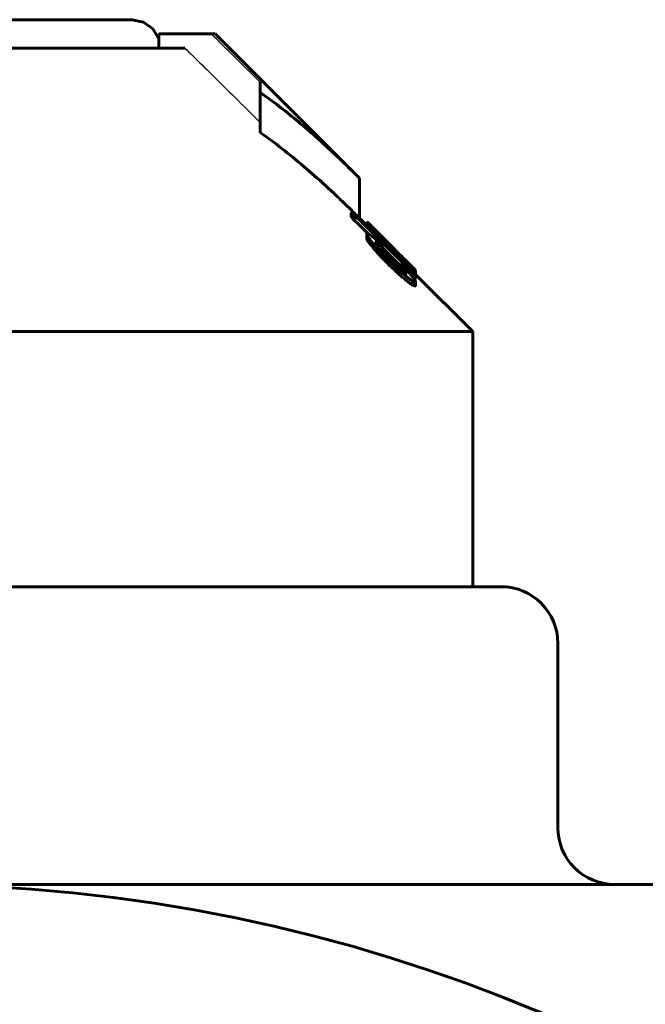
# Model space of a CAD drawing. Header units: millimetres. Extents: x -136 to 322, y -77 to 78.
# Tile 14 of 15: x 256 to 278, y 42 to 76. Entities that reach past the tile are written whole.
import ezdxf

# ---------------------------------------------------------------- set-up
doc = ezdxf.new("R2010")
doc.units = ezdxf.units.MM
doc.linetypes.add('K5LT-1', pattern=[0])
doc.linetypes.add('K5LT_BASIC', pattern=[0])
doc.layers.add('Системный слой (1)', color=7, linetype='Continuous', true_color=0x6c6c6c)

# ---------------------------------------------------------------- blocks, each defined once
blk = doc.blocks.new('U35')
at = {"layer": 'Системный слой (1)', "color": 150, "linetype": 'K5LT_BASIC', "lineweight": 60, "true_color": 0x0080ff}
for p, q in [((270.168, 67.354), (270.18, 67.345)), ((270.18, 67.345), (270.19, 67.34)), ((270.19, 67.34), (270.197, 67.338))]:
    blk.add_line(p, q, dxfattribs=at)
blk = doc.blocks.new('U44')
at = {"layer": 'Системный слой (1)', "color": 150, "linetype": 'K5LT_BASIC', "lineweight": 60, "true_color": 0x0080ff}
for p, q in [((268.52, 69.356), (268.55, 69.325)), ((268.55, 69.325), (268.626, 69.249))]:
    blk.add_line(p, q, dxfattribs=at)
blk = doc.blocks.new('U45')
at = {"layer": 'Системный слой (1)', "color": 150, "linetype": 'K5LT_BASIC', "lineweight": 60, "true_color": 0x0080ff}
for p, q in [((260.219, 76.5), (260.619, 76.417)), ((260.619, 76.417), (260.953, 76.18)), ((260.953, 76.18), (261.164, 75.83))]:
    blk.add_line(p, q, dxfattribs=at)
blk = doc.blocks.new('U46')
at = {"layer": 'Системный слой (1)', "color": 150, "linetype": 'K5LT_BASIC', "lineweight": 60, "true_color": 0x0080ff}
for p, q in [((270.197, 67.466), (270.209, 67.459)), ((270.209, 67.459), (270.216, 67.457)), ((270.216, 67.457), (270.218, 67.459))]:
    blk.add_line(p, q, dxfattribs=at)
blk = doc.blocks.new('U48')
at = {"layer": 'Системный слой (1)', "color": 150, "linetype": 'K5LT_BASIC', "lineweight": 60, "true_color": 0x0080ff}
for p, q in [((268.483, 69.251), (268.234, 69.5)), ((272.234, 65.5), (270.218, 67.516))]:
    blk.add_line(p, q, dxfattribs=at)
blk = doc.blocks.new('U53')
at = {"layer": 'Системный слой (1)', "color": 150, "linetype": 'K5LT_BASIC', "lineweight": 60, "true_color": 0x0080ff}
for p, q in [((268.984, 68.389), (269.004, 68.375)), ((269.004, 68.375), (269.022, 68.364)), ((269.022, 68.364), (269.032, 68.36))]:
    blk.add_line(p, q, dxfattribs=at)
blk = doc.blocks.new('U55')
at = {"layer": 'Системный слой (1)', "color": 150, "linetype": 'K5LT_BASIC', "lineweight": 60, "true_color": 0x0080ff}
for p, q in [((269.993, 67.881), (270.055, 67.819)), ((270.055, 67.819), (270.112, 67.763)), ((270.112, 67.763), (270.161, 67.714)), ((270.161, 67.714), (270.188, 67.688)), ((270.188, 67.688), (270.205, 67.67)), ((270.205, 67.67), (270.211, 67.663))]:
    blk.add_line(p, q, dxfattribs=at)
blk = doc.blocks.new('U56')
at = {"layer": 'Системный слой (1)', "color": 150, "linetype": 'K5LT_BASIC', "lineweight": 60, "true_color": 0x0080ff}
for p, q in [((268.139, 69.342), (268.541, 68.946)), ((269.032, 68.462), (269.696, 67.808))]:
    blk.add_line(p, q, dxfattribs=at)
blk = doc.blocks.new('U57')
at = {"layer": 'Системный слой (1)', "color": 150, "linetype": 'K5LT_BASIC', "lineweight": 60, "true_color": 0x0080ff}
for p, q in [((269.422, 68.454), (268.55, 69.325)), ((270.161, 67.714), (269.809, 68.067))]:
    blk.add_line(p, q, dxfattribs=at)
blk = doc.blocks.new('U58')
at = {"layer": 'Системный слой (1)', "color": 150, "linetype": 'K5LT_BASIC', "lineweight": 60, "true_color": 0x0080ff}
for p, q in [((269.479, 68.396), (269.513, 68.36)), ((269.513, 68.36), (269.567, 68.303)), ((269.567, 68.303), (269.662, 68.206))]:
    blk.add_line(p, q, dxfattribs=at)
blk = doc.blocks.new('U62')
at = {"layer": 'Системный слой (1)', "color": 150, "linetype": 'K5LT_BASIC', "lineweight": 60, "true_color": 0x0080ff}
for p, q in [((268.469, 69.292), (268.47, 69.297)), ((268.47, 69.297), (268.475, 69.297)), ((268.475, 69.297), (268.483, 69.295))]:
    blk.add_line(p, q, dxfattribs=at)
blk = doc.blocks.new('U64')
at = {"layer": 'Системный слой (1)', "color": 150, "linetype": 'K5LT_BASIC', "lineweight": 60, "true_color": 0x0080ff}
for p, q in [((268.999, 68.873), (269.163, 68.711)), ((269.163, 68.711), (269.309, 68.566)), ((269.309, 68.566), (269.422, 68.454)), ((269.422, 68.454), (269.442, 68.433)), ((269.442, 68.433), (269.461, 68.414)), ((269.461, 68.414), (269.479, 68.396))]:
    blk.add_line(p, q, dxfattribs=at)
blk = doc.blocks.new('U65')
at = {"layer": 'Системный слой (1)', "color": 150, "linetype": 'K5LT_BASIC', "lineweight": 60, "true_color": 0x0080ff}
for p, q in [((269.696, 67.705), (269.699, 67.698)), ((269.699, 67.698), (269.706, 67.687)), ((269.706, 67.687), (269.715, 67.675))]:
    blk.add_line(p, q, dxfattribs=at)

msp = doc.modelspace()

# ---------------------------------------------------------------- linework, layer by layer
at = {"layer": 'Системный слой (1)', "color": 150, "linetype": 'K5LT_BASIC', "lineweight": 60, "true_color": 0x0080ff}
for p, q in [((252.734, 76.5), (260.219, 76.5)), ((261.164, 75.5), (261.164, 76)), ((263.007, 76), (261.164, 76)), ((263.007, 76), (263.148, 76)), ((268.234, 70.914), (263.148, 76)), ((253.984, 75.5), (262.08, 75.5)), ((264.734, 73.933), (264.734, 74.292)), ((264.734, 72.519), (264.734, 73.933)), ((268.234, 69.5), (268.234, 70.914)), ((267.948, 69.556), (267.948, 69.698)), ((268.469, 69.266), (268.469, 69.292)), ((268.483, 69.196), (268.483, 69.328)), ((268.511, 69.318), (268.511, 69.364)), ((268.52, 69.311), (268.52, 69.356)), ((268.563, 69.117), (268.563, 69.217)), ((268.626, 69.218), (268.626, 69.249)), ((268.492, 68.929), (268.492, 68.951)), ((268.492, 68.787), (268.492, 68.929)), ((268.841, 68.958), (268.841, 68.984)), ((268.903, 68.953), (268.903, 68.969)), ((268.999, 68.873), (268.903, 68.969)), ((268.948, 68.927), (268.965, 68.911)), ((268.598, 68.607), (268.598, 68.748)), ((268.806, 68.637), (268.806, 68.625)), ((268.841, 68.559), (268.841, 68.637)), ((268.859, 68.703), (268.885, 68.677)), ((269.032, 68.36), (269.032, 68.502)), ((269.357, 68.505), (269.147, 68.714)), ((269.365, 68.497), (269.408, 68.454)), ((269.408, 68.37), (269.408, 68.437)), ((269.557, 68.287), (269.408, 68.437)), ((269.479, 68.383), (269.479, 68.396)), ((269.557, 68.225), (269.557, 68.287)), ((269.662, 68.198), (269.662, 68.212)), ((269.662, 68.212), (269.662, 68.212)), ((269.696, 67.846), (269.696, 67.853)), ((269.696, 67.705), (269.696, 67.846)), ((269.739, 67.656), (269.739, 67.787)), ((269.811, 68.046), (269.811, 68.061)), ((269.861, 67.833), (269.861, 67.897)), ((269.887, 67.934), (269.887, 67.927)), ((269.993, 67.858), (269.993, 67.881)), ((269.904, 67.546), (269.904, 67.565)), ((270.197, 67.338), (270.197, 67.48)), ((270.211, 67.615), (270.211, 67.663)), ((270.218, 67.459), (270.218, 67.601)), ((270.122, 67.128), (270.122, 67.27)), ((270.21, 67.277), (270.21, 67.259)), ((270.21, 67.117), (270.21, 67.259)), ((232.234, 65.5), (272.234, 65.5)), ((272.234, 56.5), (272.234, 65.5)), ((273.234, 56.5), (231.234, 56.5)), ((275.234, 48), (275.234, 54.5)), ((302.234, 46), (252.234, 46))]:
    msp.add_line(p, q, dxfattribs=at)
msp.add_circle((252.234, -11.5), 57.5, dxfattribs=at)
for centre, start, end in [((273.234, 54.5), 0, 90), ((277.234, 48), 180, 270)]:
    msp.add_arc(centre, 2, start, end, dxfattribs=at)
at = {"layer": 'Системный слой (1)', "color": 7, "linetype": 'K5LT-1'}
for points, knots in [([(264.734, 74.292), (264.544, 74.481), (264.162, 74.859), (263.683, 75.332), (263.298, 75.713), (263.104, 75.904), (263.007, 76)], [0, 0, 0, 0, 0.522477, 1.044954, 1.310311, 1.575669, 1.575669, 1.575669, 1.575669]), ([(262.08, 75.5), (262.256, 75.327), (262.635, 74.953), (263.214, 74.381), (263.923, 73.681), (264.428, 73.181), (264.734, 72.878)], [0, 0, 0, 0, 1.041986, 2.253134, 3.437562, 5.255882, 5.255882, 5.255882, 5.255882])]:
    msp.add_open_spline(points, degree=3, knots=knots, dxfattribs=at)
at = {"layer": 'Системный слой (1)', "color": 150, "linetype": 'K5LT_BASIC', "lineweight": 60, "true_color": 0x0080ff}
for points, knots in [([(268.234, 70.914), (267.93, 71.219), (267.393, 71.74), (266.65, 72.417), (266.008, 72.967), (265.384, 73.466), (264.954, 73.781), (264.734, 73.933)], [0, 0, 0, 0, 2.181066, 3.805962, 5.16753, 6.570619, 8, 8, 8, 8]), ([(268.234, 69.5), (268.17, 69.564), (268.007, 69.726), (267.738, 69.99), (267.277, 70.431), (266.662, 70.995), (265.898, 71.647), (265.256, 72.148), (264.867, 72.427), (264.734, 72.519)], [0, 0, 0, 0, 0.572057, 1.457049, 2.394883, 4.642037, 6.810489, 8.917194, 10, 10, 10, 10]), ([(267.948, 69.698), (267.949, 69.694), (267.953, 69.687), (267.961, 69.676), (267.969, 69.665), (267.982, 69.649), (268.001, 69.627), (268.025, 69.6), (268.051, 69.572), (268.075, 69.547), (268.104, 69.518), (268.125, 69.497), (268.139, 69.483)], [0, 0, 0, 0, 1.368994, 2.039138, 2.859531, 3.903184, 5.239338, 6.827282, 8.327386, 9.670549, 10.758562, 13, 13, 13, 13]), ([(268.113, 69.562), (268.096, 69.579), (268.07, 69.604), (268.04, 69.631), (268.022, 69.647), (268.005, 69.662), (267.988, 69.676), (267.973, 69.687), (267.957, 69.696), (267.951, 69.698), (267.948, 69.698)], [0, 0, 0, 0, 2.666693, 3.872727, 4.544635, 5.522733, 6.634153, 7.762625, 8.792989, 11, 11, 11, 11]), ([(267.948, 69.556), (267.949, 69.552), (267.953, 69.546), (267.961, 69.535), (267.969, 69.523), (267.982, 69.507), (268.001, 69.485), (268.025, 69.458), (268.051, 69.431), (268.075, 69.406), (268.104, 69.377), (268.125, 69.356), (268.139, 69.342)], [0, 0, 0, 0, 1.368994, 2.039138, 2.859531, 3.903184, 5.239338, 6.827282, 8.327386, 9.670549, 10.758562, 13, 13, 13, 13]), ([(269.147, 68.714), (269.089, 68.77), (269.005, 68.854), (268.89, 68.966), (268.811, 69.042), (268.727, 69.123), (268.667, 69.18), (268.607, 69.236), (268.569, 69.27), (268.531, 69.302), (268.502, 69.325), (268.486, 69.333), (268.483, 69.33), (268.483, 69.328)], [0, 0, 0, 0, 2.737005, 3.985785, 5.506096, 6.603807, 8.276075, 8.77292, 10.13795, 10.766601, 11.841556, 13.234698, 14, 14, 14, 14]), ([(268.483, 69.328), (268.483, 69.325), (268.488, 69.315), (268.512, 69.28), (268.541, 69.243), (268.563, 69.217)], [0, 0, 0, 0, 1.644112, 3.174333, 6, 6, 6, 6]), ([(268.511, 69.364), (268.511, 69.364), (268.511, 69.364), (268.512, 69.363), (268.514, 69.361), (268.517, 69.358), (268.52, 69.356)], [0, 0, 0, 0, 1.875889, 3.330672, 4.78086, 7, 7, 7, 7]), ([(268.563, 69.217), (268.572, 69.207), (268.591, 69.185), (268.629, 69.141), (268.684, 69.079), (268.759, 68.997), (268.847, 68.902), (268.951, 68.792), (269.106, 68.632), (269.23, 68.507), (269.312, 68.426)], [0, 0, 0, 0, 0.527854, 1.096924, 2.146782, 3.391007, 4.674897, 6.140326, 7.810375, 11, 11, 11, 11]), ([(268.626, 69.249), (268.648, 69.226), (268.698, 69.176), (268.77, 69.104), (268.838, 69.035), (268.878, 68.994), (268.903, 68.969)], [0, 0, 0, 0, 2.147497, 4.24116, 5.297113, 7, 7, 7, 7]), ([(268.606, 68.909), (268.589, 68.92), (268.566, 68.934), (268.54, 68.947), (268.522, 68.953), (268.504, 68.956), (268.495, 68.954), (268.492, 68.951)], [0, 0, 0, 0, 2.240471, 3.300458, 4.554601, 6.033865, 8, 8, 8, 8]), ([(268.492, 68.929), (268.492, 68.922), (268.497, 68.906), (268.51, 68.879), (268.533, 68.84), (268.562, 68.798), (268.59, 68.759), (268.598, 68.748)], [0, 0, 0, 0, 1.768315, 3.186503, 3.861585, 6.894182, 8, 8, 8, 8]), ([(268.492, 68.787), (268.492, 68.781), (268.497, 68.764), (268.51, 68.738), (268.533, 68.699), (268.562, 68.656), (268.59, 68.617), (268.598, 68.607)], [0, 0, 0, 0, 1.768315, 3.186503, 3.861585, 6.894182, 8, 8, 8, 8]), ([(268.859, 68.703), (268.832, 68.73), (268.779, 68.777), (268.717, 68.827), (268.66, 68.87), (268.626, 68.895), (268.606, 68.909)], [0, 0, 0, 0, 1.993961, 3.84643, 5.073744, 7, 7, 7, 7]), ([(268.841, 68.984), (268.834, 68.989), (268.824, 68.997), (268.811, 69.006), (268.806, 69.008), (268.806, 69.006)], [0, 0, 0, 0, 1.972128, 3.274427, 6, 6, 6, 6]), ([(269.147, 68.632), (269.106, 68.673), (269.048, 68.733), (268.979, 68.807), (268.939, 68.849), (268.904, 68.887), (268.873, 68.921), (268.847, 68.951), (268.829, 68.972), (268.816, 68.988), (268.808, 69), (268.806, 69.005), (268.806, 69.006)], [0, 0, 0, 0, 3.522894, 5.023202, 6.37867, 7.306655, 8.540879, 9.697229, 10.496509, 11.24323, 12.150885, 13, 13, 13, 13]), ([(269.408, 68.437), (269.356, 68.49), (269.271, 68.574), (269.174, 68.669), (269.114, 68.728), (269.07, 68.771), (268.999, 68.839), (268.918, 68.916), (268.862, 68.965), (268.841, 68.984)], [0, 0, 0, 0, 2.572311, 4.126734, 4.75511, 5.574313, 6.368045, 8.411164, 10, 10, 10, 10]), ([(268.598, 68.748), (268.634, 68.702), (268.693, 68.627), (268.792, 68.51), (268.887, 68.402), (268.997, 68.282), (269.137, 68.136), (269.244, 68.03), (269.312, 67.965)], [0, 0, 0, 0, 1.784607, 2.75319, 4.131351, 5.469642, 6.768179, 9, 9, 9, 9]), ([(268.598, 68.607), (268.635, 68.559), (268.701, 68.476), (268.812, 68.345), (268.923, 68.22), (269.034, 68.102), (269.162, 67.97), (269.25, 67.883), (269.312, 67.823)], [0, 0, 0, 0, 1.841692, 3.050223, 4.589087, 6.075305, 6.985681, 9, 9, 9, 9]), ([(268.806, 68.637), (268.806, 68.638), (268.806, 68.64), (268.808, 68.642), (268.812, 68.643), (268.819, 68.643), (268.829, 68.641), (268.837, 68.638), (268.841, 68.637)], [0, 0, 0, 0, 0.924166, 1.77996, 2.981788, 4.32142, 7.315765, 9, 9, 9, 9]), ([(269.294, 68.065), (269.248, 68.111), (269.188, 68.173), (269.096, 68.268), (269.034, 68.334), (268.965, 68.409), (268.918, 68.463), (268.877, 68.512), (268.85, 68.546), (268.83, 68.574), (268.819, 68.592), (268.812, 68.605), (268.807, 68.616), (268.806, 68.622), (268.806, 68.625)], [0, 0, 0, 0, 3.393689, 4.446019, 6.896382, 8.166125, 9.961745, 10.894036, 12.014726, 12.812101, 13.391899, 13.932018, 14.371165, 15, 15, 15, 15]), ([(268.841, 68.637), (268.859, 68.623), (268.896, 68.595), (268.938, 68.563), (268.968, 68.542), (268.984, 68.53), (268.998, 68.521), (269.008, 68.513), (269.017, 68.508), (269.023, 68.505), (269.028, 68.502), (269.032, 68.501), (269.032, 68.501), (269.032, 68.502)], [0, 0, 0, 0, 3.550709, 7.140074, 8.410497, 9.595221, 10.552565, 11.382148, 12.081529, 12.549656, 12.9928, 13.664416, 14, 14, 14, 14]), ([(269.032, 68.502), (269.03, 68.507), (269.026, 68.516), (269.016, 68.532), (269.005, 68.547), (268.989, 68.567), (268.967, 68.593), (268.933, 68.63), (268.904, 68.658), (268.885, 68.677)], [0, 0, 0, 0, 1.736111, 2.546799, 3.521033, 4.66699, 6.016219, 7.339111, 10, 10, 10, 10]), ([(269.147, 68.632), (269.168, 68.609), (269.223, 68.554), (269.279, 68.498), (269.312, 68.465)], [0, 0, 0, 0, 2.038796, 5, 5, 5, 5]), ([(269.312, 68.465), (269.366, 68.411), (269.458, 68.32), (269.566, 68.216), (269.63, 68.154), (269.674, 68.113), (269.726, 68.064), (269.772, 68.022), (269.808, 67.99), (269.828, 67.973), (269.846, 67.958), (269.868, 67.94), (269.881, 67.931), (269.887, 67.927)], [0, 0, 0, 0, 3.466643, 5.787351, 6.812925, 7.634287, 8.611747, 10.311638, 10.959292, 11.518786, 12.085954, 12.717449, 14, 14, 14, 14]), ([(269.312, 68.426), (269.391, 68.348), (269.507, 68.234), (269.691, 68.056), (269.795, 67.958), (269.861, 67.897)], [0, 0, 0, 0, 2.567445, 3.757776, 6, 6, 6, 6]), ([(269.365, 68.497), (269.365, 68.497), (269.365, 68.497), (269.363, 68.499), (269.36, 68.502), (269.358, 68.504), (269.357, 68.505)], [0, 0, 0, 0, 1.886205, 3.443075, 4.655335, 7, 7, 7, 7]), ([(270.063, 67.786), (269.989, 67.863), (269.88, 67.976), (269.733, 68.126), (269.594, 68.267), (269.485, 68.377), (269.408, 68.454)], [0, 0, 0, 0, 2.683954, 3.732761, 4.698149, 7, 7, 7, 7]), ([(269.887, 67.934), (269.887, 67.935), (269.886, 67.938), (269.879, 67.947), (269.869, 67.959), (269.852, 67.979), (269.827, 68.007), (269.796, 68.04), (269.762, 68.076), (269.685, 68.156), (269.614, 68.228), (269.557, 68.287)], [0, 0, 0, 0, 0.722592, 1.247512, 1.912703, 2.755489, 3.75109, 4.852935, 5.961943, 7.073957, 12, 12, 12, 12]), ([(269.662, 68.212), (269.662, 68.212), (269.663, 68.211), (269.668, 68.206), (269.677, 68.197), (269.69, 68.183), (269.705, 68.168), (269.727, 68.146), (269.762, 68.111), (269.792, 68.081), (269.811, 68.061)], [0, 0, 0, 0, 0.869592, 1.365614, 2.607539, 3.476597, 4.536141, 5.71401, 7.543148, 11, 11, 11, 11]), ([(269.811, 68.064), (269.792, 68.084), (269.758, 68.117), (269.721, 68.154), (269.697, 68.178), (269.683, 68.192), (269.673, 68.202), (269.665, 68.21), (269.663, 68.212), (269.662, 68.212)], [0, 0, 0, 0, 3.368498, 5.749993, 6.673503, 7.930398, 8.617796, 9.049809, 10, 10, 10, 10]), ([(269.312, 67.965), (269.38, 67.899), (269.508, 67.777), (269.646, 67.651), (269.758, 67.551), (269.825, 67.494), (269.92, 67.415), (269.994, 67.357), (270.07, 67.302), (270.106, 67.279), (270.122, 67.27)], [0, 0, 0, 0, 2.688927, 4.917783, 5.314897, 7.009256, 7.504615, 9.118218, 10.079326, 11, 11, 11, 11]), ([(269.312, 67.823), (269.38, 67.757), (269.508, 67.636), (269.646, 67.509), (269.758, 67.41), (269.825, 67.352), (269.92, 67.274), (269.994, 67.215), (270.07, 67.161), (270.106, 67.138), (270.122, 67.128)], [0, 0, 0, 0, 2.688927, 4.917783, 5.314897, 7.009256, 7.504615, 9.118218, 10.079326, 11, 11, 11, 11]), ([(269.904, 67.546), (269.897, 67.549), (269.884, 67.555), (269.857, 67.571), (269.829, 67.588), (269.794, 67.613), (269.755, 67.643), (269.7, 67.687), (269.635, 67.742), (269.56, 67.809), (269.47, 67.893), (269.402, 67.957), (269.365, 67.994)], [0, 0, 0, 0, 0.948818, 1.58994, 2.766184, 3.40018, 4.344543, 5.677969, 7.172252, 8.649928, 10.531382, 13, 13, 13, 13]), ([(269.844, 67.733), (269.827, 67.749), (269.801, 67.773), (269.769, 67.802), (269.749, 67.819), (269.732, 67.833), (269.719, 67.844), (269.709, 67.851), (269.702, 67.855), (269.697, 67.856), (269.696, 67.855), (269.696, 67.853)], [0, 0, 0, 0, 3.431901, 4.865557, 6.258934, 7.351325, 8.413509, 9.306126, 9.9834, 10.852546, 12, 12, 12, 12]), ([(269.696, 67.846), (269.696, 67.846), (269.696, 67.843), (269.699, 67.839), (269.703, 67.833), (269.708, 67.826), (269.719, 67.811), (269.73, 67.797), (269.739, 67.787)], [0, 0, 0, 0, 1.102105, 1.708749, 2.710072, 3.868334, 5.182402, 9, 9, 9, 9]), ([(269.739, 67.787), (269.772, 67.749), (269.812, 67.701), (269.856, 67.646), (269.885, 67.607), (269.902, 67.578), (269.904, 67.567), (269.904, 67.565)], [0, 0, 0, 0, 3.35556, 4.213742, 5.453983, 7.465402, 8, 8, 8, 8]), ([(269.811, 68.061), (269.826, 68.047), (269.847, 68.026), (269.884, 67.989), (269.915, 67.958), (269.954, 67.919), (269.978, 67.896), (269.993, 67.881)], [0, 0, 0, 0, 1.738363, 2.632478, 4.77209, 5.787883, 8, 8, 8, 8]), ([(270.087, 67.46), (270.062, 67.49), (270.024, 67.536), (269.973, 67.595), (269.935, 67.638), (269.894, 67.682), (269.861, 67.716), (269.844, 67.733)], [0, 0, 0, 0, 2.898068, 4.245849, 5.207554, 6.643307, 8, 8, 8, 8]), ([(269.861, 67.897), (269.918, 67.845), (269.988, 67.781), (270.077, 67.704), (270.124, 67.663), (270.161, 67.633), (270.182, 67.618), (270.2, 67.605), (270.214, 67.597), (270.218, 67.598), (270.218, 67.601)], [0, 0, 0, 0, 3.535101, 4.421032, 6.277583, 7.250918, 7.960354, 8.625205, 9.770391, 11, 11, 11, 11]), ([(270.218, 67.601), (270.218, 67.603), (270.215, 67.611), (270.201, 67.63), (270.178, 67.658), (270.132, 67.711), (270.088, 67.758), (270.063, 67.786)], [0, 0, 0, 0, 1.603183, 2.364176, 3.806223, 5.706632, 8, 8, 8, 8]), ([(270.031, 67.618), (270.044, 67.605), (270.064, 67.586), (270.09, 67.561), (270.111, 67.541), (270.133, 67.522), (270.152, 67.506), (270.167, 67.495), (270.178, 67.488), (270.189, 67.482), (270.194, 67.48), (270.197, 67.48)], [0, 0, 0, 0, 2.168315, 3.202203, 4.426722, 5.75943, 7.091595, 8.178185, 9.156986, 10.13395, 12, 12, 12, 12]), ([(270.197, 67.48), (270.197, 67.481), (270.196, 67.483), (270.193, 67.489), (270.188, 67.496), (270.18, 67.506), (270.168, 67.521), (270.151, 67.54), (270.13, 67.562), (270.11, 67.584), (270.082, 67.613), (270.062, 67.634), (270.048, 67.648)], [0, 0, 0, 0, 0.931052, 1.608128, 2.428231, 3.311966, 4.405992, 5.892063, 7.445172, 8.9318, 10.225111, 13, 13, 13, 13]), ([(270.21, 67.277), (270.21, 67.28), (270.207, 67.289), (270.198, 67.307), (270.183, 67.33), (270.166, 67.356), (270.135, 67.398), (270.109, 67.433), (270.087, 67.46)], [0, 0, 0, 0, 1.049467, 2.236675, 3.334452, 4.782757, 5.768794, 9, 9, 9, 9]), ([(270.122, 67.27), (270.135, 67.265), (270.152, 67.259), (270.173, 67.253), (270.186, 67.25), (270.197, 67.249), (270.204, 67.25), (270.209, 67.253), (270.21, 67.256), (270.21, 67.259)], [0, 0, 0, 0, 3.092577, 4.323021, 5.78398, 7.180587, 8.137093, 9.101267, 10, 10, 10, 10]), ([(270.122, 67.128), (270.135, 67.123), (270.152, 67.117), (270.173, 67.111), (270.186, 67.108), (270.197, 67.108), (270.204, 67.109), (270.209, 67.111), (270.21, 67.115), (270.21, 67.117)], [0, 0, 0, 0, 3.092577, 4.323021, 5.78398, 7.180587, 8.137093, 9.101267, 10, 10, 10, 10])]:
    msp.add_open_spline(points, degree=3, knots=knots, dxfattribs=at)
at = {"layer": 'Системный слой (1)', "color": 7, "linetype": 'K5LT-1'}
for points in [[(268.113, 69.562), (268.436, 69.243), (269.081, 68.605), (269.725, 67.967), (270.048, 67.648)], [(270.031, 67.618), (269.716, 67.929), (269.086, 68.551), (268.455, 69.172), (268.139, 69.483)]]:
    msp.add_open_spline(points, degree=3, dxfattribs=at)
at = {"layer": 'Системный слой (1)', "color": 150, "linetype": 'K5LT_BASIC', "lineweight": 60, "true_color": 0x0080ff}
msp.add_open_spline([(269.365, 67.994), (269.342, 68.018), (269.318, 68.041), (269.294, 68.065)], degree=3, dxfattribs=at)

# ---------------------------------------------------------------- block references
at = {"layer": 'Системный слой (1)'}
for name in ['U45', 'U48', 'U56', 'U62', 'U44', 'U57', 'U64', 'U53', 'U58', 'U55', 'U65', 'U46', 'U35']:
    msp.add_blockref(name, (0, 0), dxfattribs=at)

doc.saveas('drawing.dxf')
